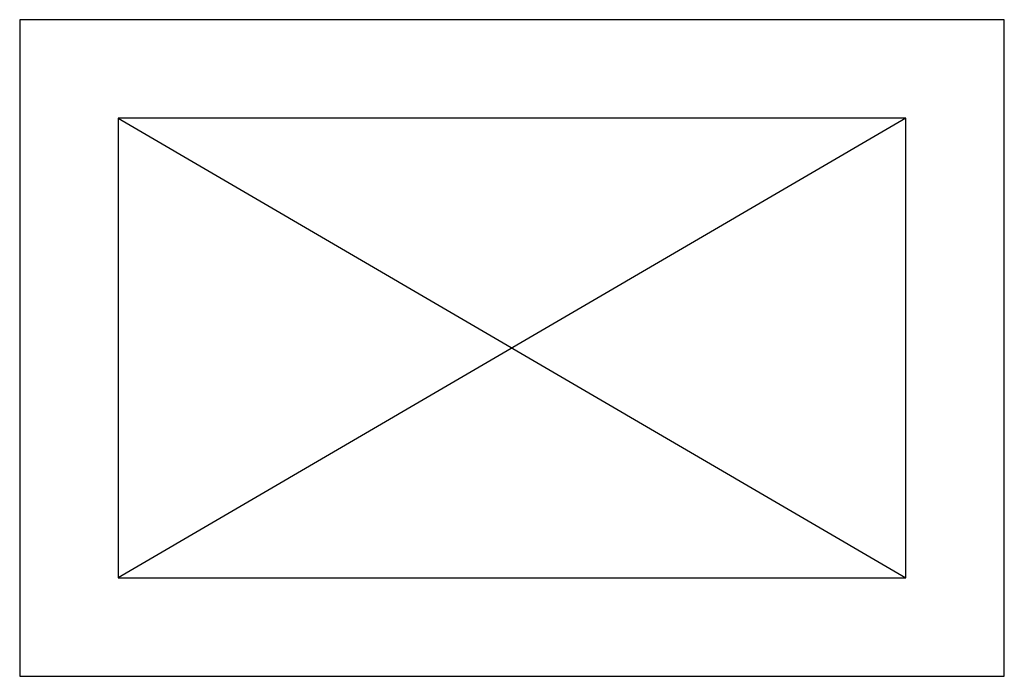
# Model space of a CAD drawing. Header units: millimetres. Extents: x -15 to 15, y -10 to 10.
import ezdxf

# ---------------------------------------------------------------- set-up
doc = ezdxf.new("R2010")
doc.units = ezdxf.units.MM

msp = doc.modelspace()

# ---------------------------------------------------------------- linework, layer by layer
at = {"color": 0}
for p, q in [((15, 10), (-15, 10)), ((-15, 10), (-15, -10)), ((15, -10), (15, 10)), ((12, 7), (-12, 7)), ((-12, 7), (-12, -7)), ((-12, 7), (12, -7)), ((12, 7), (-12, -7)), ((12, -7), (12, 7)), ((-12, -7), (12, -7)), ((-15, -10), (15, -10)), ((-15, -10), (-12, -10))]:
    msp.add_line(p, q, dxfattribs=at)

doc.saveas('drawing.dxf')
